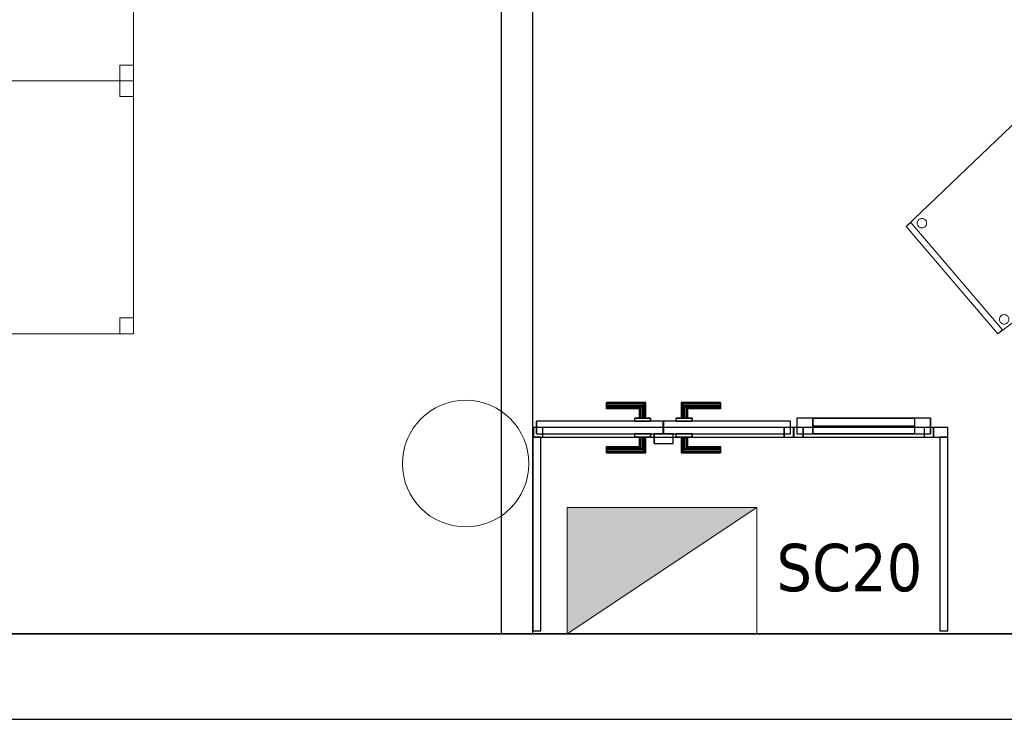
# Model space of a CAD drawing. Header units: metres. Extents: x 397.7 to 427.5, y 12.7 to 28.4.
# Tile 18 of 133: x 404.4 to 407.5, y 12.8 to 15.1. Entities that reach past the tile are written whole.
import ezdxf

# ---------------------------------------------------------------- set-up
doc = ezdxf.new("R2010")
doc.units = ezdxf.units.M
doc.layers.add('01_CARPINTERIA', color=5, linetype='Continuous', lineweight=25, true_color=0x0000ff)
doc.layers.add('01_SUELOS', color=7, linetype='Continuous', lineweight=25, true_color=0x007f00)
for name, color, linetype, lineweight in [('02_MOBILIARIO', 7, 'Continuous', 18), ('A-COLS-____-MCUT', 7, 'Continuous', 18), ('A-COLS-____-OTLN', 7, 'Continuous', 18), ('A-DETL-____-MBND', 7, 'Continuous', 18), ('A-DETL-GENF-OTLN', 7, 'Continuous', 18), ('A-GENM-____-OTLN', 7, 'Continuous', 18), ('A-WALL-____-MCUT', 7, 'Continuous', 25), ('A-WALL-____-OTLN', 7, 'Continuous', 25), ('E-ELEC-EQPM-IDEN', 7, 'Continuous', 30)]:
    doc.layers.add(name, color=color, linetype=linetype, lineweight=lineweight)
doc.styles.add('Tahoma_3', font='tahoma.ttf', dxfattribs={"height": 0.15})

# ---------------------------------------------------------------- blocks, each defined once
blk = doc.blocks.new('Forma directa - LONDR55-XX_ZZ-ARQ-CAA-M3D-Londres55-156152-06_ELEC_P3')
at = {"layer": '01_CARPINTERIA', "color": 161, "true_color": 0xaaaaff}
for p, q in [((0.06, 0.06), (0.01, 0.06)), ((0.01, 0.06), (0.01, 0.01)), ((0.06, 0.06), (0.01, 0.06)), ((0.01, 0.06), (0.01, 0.01)), ((0.06, 0.06), (0.3819, 0.06)), ((0.3819, 0.06), (0.06, 0.06)), ((0.06, 0.06), (0.06, 0.01)), ((0.06, 0.01), (0.06, 0.06)), ((0.06, 0.01), (0.06, 0.06)), ((0.06, 0.06), (0.06, 0.01)), ((0.3819, 0.035), (0.06, 0.035)), ((0.3819, 0.035), (0.06, 0.035)), ((0.4319, 0.06), (0.3819, 0.06)), ((0.3819, 0.06), (0.3819, 0.01)), ((0.4319, 0.06), (0.3819, 0.06)), ((0.3819, 0.06), (0.3819, 0.01)), ((0.3819, 0.06), (0.3819, 0.01)), ((0.3819, 0.06), (0.3819, 0.01)), ((0.4319, 0.01), (0.4319, 0.06)), ((0.4319, 0.06), (0.4319, 0.01)), ((0.03, 0.03), (0, 0.03)), ((0, 0.03), (0, 0)), ((0.03, 0.03), (0, 0.03)), ((0, 0.03), (0, 0)), ((0, 0), (0.03, 0)), ((0, 0), (0.03, 0)), ((0.01, 0.01), (0.06, 0.01)), ((0.01, 0.01), (0.06, 0.01)), ((0.03, 0), (0.03, 0.03)), ((0.03, 0.03), (0.03, 0)), ((0.06, 0.01), (0.3819, 0.01)), ((0.3819, 0.01), (0.06, 0.01)), ((0.3819, 0.01), (0.4319, 0.01)), ((0.3819, 0.01), (0.4319, 0.01)), ((0.4419, 0.03), (0.4119, 0.03)), ((0.4119, 0.03), (0.4119, 0)), ((0.4419, 0.03), (0.4119, 0.03)), ((0.4119, 0.03), (0.4119, 0)), ((0.4119, 0), (0.4419, 0)), ((0.4119, 0), (0.4419, 0)), ((0.4419, 0), (0.4419, 0.03)), ((0.4419, 0.03), (0.4419, 0))]:
    blk.add_line(p, q, dxfattribs=at)
blk = doc.blocks.new('Forma directa - Porta PA-156153-06_ELEC_P3')
blk.add_blockref('Forma directa - LONDR55-XX_ZZ-ARQ-CAA-M3D-Londres55-156152-06_ELEC_P3', (0, 0))
blk = doc.blocks.new('Family - Evans PA-156239-06_ELEC_P3')
at = {"layer": 'A-WALL-____-MCUT', "color": 253, "true_color": 0xaaaaaa}
for p, q in [((0.6125, 0.025), (0, 0.025)), ((0, 0.025), (0, 0)), ((0, 0), (0.6125, 0)), ((0.6125, 0), (0.6125, 0.025))]:
    blk.add_line(p, q, dxfattribs=at)
at = {"layer": 'A-WALL-____-OTLN', "color": 253, "true_color": 0xaaaaaa}
for p, q in [((0.6125, 0.025), (0, 0.025)), ((0, 0.025), (0, 0)), ((0, 0), (0.6125, 0)), ((0.6125, 0), (0.6125, 0.025))]:
    blk.add_line(p, q, dxfattribs=at)
at = {"layer": 'A-WALL-____-OTLN', "color": 253, "lineweight": 18, "true_color": 0xaaaaaa}
blk.add_line((0, 0), (0.6125, 0), dxfattribs=at)
blk = doc.blocks.new('Family - Paviment P3-156431-06_ELEC_P3')
at = {"layer": '01_SUELOS', "color": 9, "true_color": 0xaad4aa}
for p, q in [((0, 0), (25.4182, 0)), ((25.4182, 0), (0, 0))]:
    blk.add_line(p, q, dxfattribs=at)
blk = doc.blocks.new('Family - Taula 140X80_P3-156437-06_ELEC_P3')
at = {"layer": 'A-DETL-____-MBND', "color": 253, "true_color": 0xaaaaaa}
for p, q in [((0, 0.8001), (1.3973, 0.8001)), ((0, 0), (0, 0.8001)), ((1.3973, 0.8001), (0, 0.8001)), ((0, 0.8001), (0, 0)), ((0, 0.8001), (0.0437, 0.8001)), ((0, 0.7501), (0, 0.8001)), ((0.0437, 0.8001), (0, 0.8001)), ((0, 0.8001), (0, 0.7501)), ((0.0437, 0.8001), (0.0437, 0.7501)), ((0.0437, 0.7501), (0.0437, 0.8001)), ((1.3536, 0.8001), (1.3973, 0.8001)), ((1.3536, 0.7501), (1.3536, 0.8001)), ((1.3973, 0.8001), (1.3536, 0.8001)), ((1.3536, 0.8001), (1.3536, 0.7501)), ((1.3973, 0.8001), (1.3973, 0)), ((1.3973, 0), (1.3973, 0.8001)), ((1.3973, 0.8001), (1.3973, 0.7501)), ((1.3973, 0.7501), (1.3973, 0.8001)), ((0.0437, 0.7501), (0, 0.7501)), ((0, 0.7501), (0.0437, 0.7501)), ((1.3973, 0.7501), (1.3536, 0.7501)), ((1.3536, 0.7501), (1.3973, 0.7501)), ((0, 0.05), (0.0437, 0.05)), ((0, 0), (0, 0.05)), ((0.0437, 0.05), (0, 0.05)), ((0, 0.05), (0, 0)), ((0.0437, 0.05), (0.0437, 0)), ((0.0437, 0), (0.0437, 0.05)), ((1.3536, 0.05), (1.3973, 0.05)), ((1.3536, 0), (1.3536, 0.05)), ((1.3973, 0.05), (1.3536, 0.05)), ((1.3536, 0.05), (1.3536, 0)), ((1.3973, 0.05), (1.3973, 0)), ((1.3973, 0), (1.3973, 0.05)), ((0, 0), (1.3973, 0)), ((0.0437, 0), (0, 0)), ((0, 0), (0.0437, 0)), ((1.3973, 0), (1.3536, 0)), ((1.3536, 0), (1.3973, 0)), ((1.3973, 0), (0, 0))]:
    blk.add_line(p, q, dxfattribs=at)
blk = doc.blocks.new('Family - LONDR55-XX_ZZ-ARQ-CAA-M3D-Londres55-156439-06_ELEC_P3')
at = {"layer": '01_CARPINTERIA', "color": 161, "true_color": 0xaaaaff}
for p, q in [((0.2308, 0.1087), (0.2308, 0.11)), ((0.2308, 0.11), (0.2308, 0.1087)), ((0.3558, 0.11), (0.2308, 0.11)), ((0.2308, 0.105), (0.2308, 0.1087)), ((0.2308, 0.1087), (0.2308, 0.105)), ((0.3545, 0.1087), (0.2308, 0.1087)), ((0.3545, 0.1087), (0.2308, 0.1087)), ((0.2308, 0.1), (0.2308, 0.105)), ((0.2308, 0.105), (0.2308, 0.1)), ((0.3508, 0.105), (0.2308, 0.105)), ((0.3508, 0.105), (0.2308, 0.105)), ((0.2308, 0.095), (0.2308, 0.1)), ((0.2308, 0.1), (0.2308, 0.095)), ((0.2308, 0.1), (0.3458, 0.1)), ((0.3458, 0.1), (0.2308, 0.1)), ((0.2308, 0.095), (0.2308, 0.0913)), ((0.2308, 0.0913), (0.2308, 0.095)), ((0.3408, 0.095), (0.2308, 0.095)), ((0.3408, 0.095), (0.2308, 0.095)), ((0.3372, 0.0913), (0.3408, 0.095)), ((0.3408, 0.095), (0.3372, 0.0913)), ((0.3408, 0.095), (0.3458, 0.1)), ((0.3458, 0.1), (0.3408, 0.095)), ((0.3408, 0.06), (0.3408, 0.095)), ((0.3408, 0.06), (0.3408, 0.095)), ((0.3508, 0.105), (0.3458, 0.1)), ((0.3458, 0.1), (0.3508, 0.105)), ((0.3458, 0.1), (0.3458, 0.06)), ((0.3458, 0.06), (0.3458, 0.1)), ((0.3545, 0.1087), (0.3508, 0.105)), ((0.3508, 0.105), (0.3545, 0.1087)), ((0.3508, 0.06), (0.3508, 0.105)), ((0.3508, 0.06), (0.3508, 0.105)), ((0.3558, 0.11), (0.3545, 0.1087)), ((0.3545, 0.1087), (0.3558, 0.11)), ((0.3545, 0.06), (0.3545, 0.1087)), ((0.3545, 0.06), (0.3545, 0.1087)), ((0.3558, 0.06), (0.3558, 0.11)), ((0.4682, 0.1087), (0.4668, 0.11)), ((0.4668, 0.11), (0.4668, 0.06)), ((0.4668, 0.11), (0.4682, 0.1087)), ((0.5918, 0.11), (0.4668, 0.11)), ((0.4718, 0.105), (0.4682, 0.1087)), ((0.4682, 0.1087), (0.4682, 0.06)), ((0.4682, 0.1087), (0.4682, 0.06)), ((0.4682, 0.1087), (0.4718, 0.105)), ((0.5918, 0.1087), (0.4682, 0.1087)), ((0.5918, 0.1087), (0.4682, 0.1087)), ((0.4768, 0.1), (0.4718, 0.105)), ((0.4718, 0.105), (0.4718, 0.06)), ((0.4718, 0.105), (0.4718, 0.06)), ((0.4718, 0.105), (0.4768, 0.1)), ((0.5918, 0.105), (0.4718, 0.105)), ((0.5918, 0.105), (0.4718, 0.105)), ((0.4768, 0.06), (0.4768, 0.1)), ((0.4768, 0.1), (0.4768, 0.06)), ((0.4768, 0.1), (0.4818, 0.095)), ((0.4818, 0.095), (0.4768, 0.1)), ((0.4768, 0.1), (0.5918, 0.1)), ((0.5918, 0.1), (0.4768, 0.1)), ((0.4818, 0.095), (0.4818, 0.06)), ((0.4818, 0.095), (0.4855, 0.0913)), ((0.4855, 0.0913), (0.4818, 0.095)), ((0.4818, 0.095), (0.4818, 0.06)), ((0.5918, 0.095), (0.4818, 0.095)), ((0.5918, 0.095), (0.4818, 0.095)), ((0.5918, 0.1087), (0.5918, 0.11)), ((0.5918, 0.11), (0.5918, 0.1087)), ((0.5918, 0.105), (0.5918, 0.1087)), ((0.5918, 0.1087), (0.5918, 0.105)), ((0.5918, 0.105), (0.5918, 0.1)), ((0.5918, 0.1), (0.5918, 0.105)), ((0.5918, 0.1), (0.5918, 0.095)), ((0.5918, 0.095), (0.5918, 0.1)), ((0.5918, 0.095), (0.5918, 0.0913)), ((0.5918, 0.0913), (0.5918, 0.095)), ((0.2308, 0.0913), (0.2308, 0.09)), ((0.2308, 0.09), (0.2308, 0.0913)), ((0.3372, 0.0913), (0.2308, 0.0913)), ((0.3372, 0.0913), (0.2308, 0.0913)), ((0.3358, 0.09), (0.2308, 0.09)), ((0.3358, 0.09), (0.3372, 0.0913)), ((0.3372, 0.0913), (0.3358, 0.09)), ((0.3358, 0.06), (0.3358, 0.09)), ((0.3372, 0.06), (0.3372, 0.0913)), ((0.3372, 0.06), (0.3372, 0.0913)), ((0.4855, 0.0913), (0.4855, 0.06)), ((0.4855, 0.0913), (0.4868, 0.09)), ((0.4868, 0.09), (0.4855, 0.0913)), ((0.4855, 0.0913), (0.4855, 0.06)), ((0.5918, 0.0913), (0.4855, 0.0913)), ((0.5918, 0.0913), (0.4855, 0.0913)), ((0.4868, 0.09), (0.4868, 0.06)), ((0.5918, 0.09), (0.4868, 0.09)), ((0.5918, 0.0913), (0.5918, 0.09)), ((0.5918, 0.09), (0.5918, 0.0913)), ((0.4108, 0.05), (0.01, 0.05)), ((0.01, 0.05), (0.01, 0.01)), ((0.4108, 0.05), (0.01, 0.05)), ((0.01, 0.01), (0.01, 0.05)), ((0.3708, 0.06), (0.3208, 0.06)), ((0.3208, 0.06), (0.3708, 0.06)), ((0.3208, 0.05), (0.3208, 0.06)), ((0.3208, 0.05), (0.3208, 0.06)), ((0.3708, 0.05), (0.3208, 0.05)), ((0.3208, 0.05), (0.3708, 0.05)), ((0.3372, 0.06), (0.3358, 0.06)), ((0.3358, 0.06), (0.3372, 0.06)), ((0.3408, 0.06), (0.3372, 0.06)), ((0.3372, 0.06), (0.3408, 0.06)), ((0.3458, 0.06), (0.3408, 0.06)), ((0.3408, 0.06), (0.3458, 0.06)), ((0.3508, 0.06), (0.3458, 0.06)), ((0.3458, 0.06), (0.3508, 0.06)), ((0.3508, 0.06), (0.3545, 0.06)), ((0.3545, 0.06), (0.3508, 0.06)), ((0.3545, 0.06), (0.3558, 0.06)), ((0.3558, 0.06), (0.3545, 0.06)), ((0.3708, 0.05), (0.3708, 0.06)), ((0.3708, 0.06), (0.3708, 0.05)), ((0.4108, 0.01), (0.4108, 0.05)), ((0.4108, 0.01), (0.4108, 0.05)), ((0.8127, 0.05), (0.4118, 0.05)), ((0.4118, 0.05), (0.4118, 0.01)), ((0.8127, 0.05), (0.4118, 0.05)), ((0.4118, 0.01), (0.4118, 0.05)), ((0.5018, 0.06), (0.4518, 0.06)), ((0.4518, 0.06), (0.5018, 0.06)), ((0.4518, 0.05), (0.4518, 0.06)), ((0.4518, 0.05), (0.4518, 0.06)), ((0.5018, 0.05), (0.4518, 0.05)), ((0.4518, 0.05), (0.5018, 0.05)), ((0.4682, 0.06), (0.4668, 0.06)), ((0.4668, 0.06), (0.4682, 0.06)), ((0.4718, 0.06), (0.4682, 0.06)), ((0.4682, 0.06), (0.4718, 0.06)), ((0.4768, 0.06), (0.4718, 0.06)), ((0.4718, 0.06), (0.4768, 0.06)), ((0.4818, 0.06), (0.4768, 0.06)), ((0.4768, 0.06), (0.4818, 0.06)), ((0.4818, 0.06), (0.4855, 0.06)), ((0.4855, 0.06), (0.4818, 0.06)), ((0.4855, 0.06), (0.4868, 0.06)), ((0.4868, 0.06), (0.4855, 0.06)), ((0.5018, 0.05), (0.5018, 0.06)), ((0.5018, 0.06), (0.5018, 0.05)), ((0.8127, 0.01), (0.8127, 0.05)), ((0.8127, 0.01), (0.8127, 0.05)), ((0.03, 0.03), (0, 0.03)), ((0, 0.03), (0, 0)), ((0.03, 0.03), (0, 0.03)), ((0, 0), (0, 0.03)), ((0, 0), (0.03, 0)), ((0, 0), (0.03, 0)), ((0.01, 0.01), (0.4108, 0.01)), ((0.01, 0.01), (0.4108, 0.01)), ((0.03, 0), (0.03, 0.03)), ((0.03, 0), (0.03, 0.03)), ((0.3208, 0.01), (0.3708, 0.01)), ((0.3708, 0.01), (0.3208, 0.01)), ((0.3208, 0), (0.3208, 0.01)), ((0.3208, 0), (0.3208, 0.01)), ((0.3208, 0), (0.3708, 0)), ((0.3708, 0), (0.3208, 0)), ((0.3372, 0), (0.3358, 0)), ((0.3358, 0), (0.3372, 0)), ((0.3358, -0.03), (0.3358, 0)), ((0.3408, 0), (0.3372, 0)), ((0.3372, 0), (0.3408, 0)), ((0.3372, -0.0313), (0.3372, 0)), ((0.3372, -0.0313), (0.3372, 0)), ((0.3408, 0), (0.3458, 0)), ((0.3458, 0), (0.3408, 0)), ((0.3408, -0.035), (0.3408, 0)), ((0.3458, 0), (0.3508, 0)), ((0.3508, 0), (0.3458, 0)), ((0.3458, 0), (0.3458, -0.04)), ((0.3458, -0.04), (0.3458, 0)), ((0.3508, 0), (0.3545, 0)), ((0.3545, 0), (0.3508, 0)), ((0.3508, -0.045), (0.3508, 0)), ((0.3545, 0), (0.3558, 0)), ((0.3558, 0), (0.3545, 0)), ((0.3545, -0.0487), (0.3545, 0)), ((0.3708, 0), (0.3708, 0.01)), ((0.3708, 0.01), (0.3708, 0)), ((0.4418, 0.01), (0.3818, 0.01)), ((0.3818, 0.01), (0.3818, -0.02)), ((0.4418, 0.01), (0.3818, 0.01)), ((0.3818, -0.02), (0.3818, 0.01)), ((0.4118, 0.01), (0.8127, 0.01)), ((0.4118, 0.01), (0.8127, 0.01)), ((0.4418, -0.02), (0.4418, 0.01)), ((0.4418, -0.02), (0.4418, 0.01)), ((0.4518, 0.01), (0.5018, 0.01)), ((0.5018, 0.01), (0.4518, 0.01)), ((0.4518, 0), (0.4518, 0.01)), ((0.4518, 0), (0.4518, 0.01)), ((0.4518, 0), (0.5018, 0)), ((0.5018, 0), (0.4518, 0)), ((0.4682, 0), (0.4668, 0)), ((0.4668, 0), (0.4682, 0)), ((0.4668, 0), (0.4668, -0.05)), ((0.4718, 0), (0.4682, 0)), ((0.4682, 0), (0.4718, 0)), ((0.4682, 0), (0.4682, -0.0487)), ((0.4718, 0), (0.4768, 0)), ((0.4768, 0), (0.4718, 0)), ((0.4718, 0), (0.4718, -0.045)), ((0.4768, 0), (0.4818, 0)), ((0.4818, 0), (0.4768, 0)), ((0.4768, -0.04), (0.4768, 0)), ((0.4768, 0), (0.4768, -0.04)), ((0.4818, 0), (0.4855, 0)), ((0.4855, 0), (0.4818, 0)), ((0.4855, 0), (0.4868, 0)), ((0.4868, 0), (0.4855, 0)), ((0.4855, 0), (0.4855, -0.0313)), ((0.5018, 0), (0.5018, 0.01)), ((0.5018, 0.01), (0.5018, 0)), ((0.8227, 0.03), (0.7927, 0.03)), ((0.7927, 0.03), (0.7927, 0)), ((0.8227, 0.03), (0.7927, 0.03)), ((0.7927, 0), (0.7927, 0.03)), ((0.7927, 0), (0.8227, 0)), ((0.7927, 0), (0.8227, 0)), ((0.8227, 0), (0.8227, 0.03)), ((0.8227, 0), (0.8227, 0.03)), ((0.2308, -0.0313), (0.2308, -0.03)), ((0.2308, -0.03), (0.2308, -0.0313)), ((0.2308, -0.03), (0.3358, -0.03)), ((0.3372, -0.0313), (0.3358, -0.03)), ((0.3358, -0.03), (0.3372, -0.0313)), ((0.3408, -0.035), (0.3408, 0)), ((0.3508, -0.045), (0.3508, 0)), ((0.3545, -0.0487), (0.3545, 0)), ((0.3558, -0.05), (0.3558, 0)), ((0.3818, -0.02), (0.4418, -0.02)), ((0.3818, -0.02), (0.4418, -0.02)), ((0.4682, 0), (0.4682, -0.0487)), ((0.4718, 0), (0.4718, -0.045)), ((0.4818, 0), (0.4818, -0.035)), ((0.4818, 0), (0.4818, -0.035)), ((0.4855, 0), (0.4855, -0.0313)), ((0.4868, -0.03), (0.4855, -0.0313)), ((0.4855, -0.0313), (0.4868, -0.03)), ((0.4868, 0), (0.4868, -0.03)), ((0.4868, -0.03), (0.5918, -0.03)), ((0.5918, -0.0313), (0.5918, -0.03)), ((0.5918, -0.03), (0.5918, -0.0313)), ((0.2308, -0.035), (0.2308, -0.0313)), ((0.2308, -0.0313), (0.2308, -0.035)), ((0.2308, -0.0313), (0.3372, -0.0313)), ((0.2308, -0.0313), (0.3372, -0.0313)), ((0.2308, -0.04), (0.2308, -0.035)), ((0.2308, -0.035), (0.2308, -0.04)), ((0.2308, -0.035), (0.3408, -0.035)), ((0.2308, -0.035), (0.3408, -0.035)), ((0.2308, -0.045), (0.2308, -0.04)), ((0.2308, -0.04), (0.2308, -0.045)), ((0.3458, -0.04), (0.2308, -0.04)), ((0.2308, -0.04), (0.3458, -0.04)), ((0.2308, -0.045), (0.2308, -0.0487)), ((0.2308, -0.0487), (0.2308, -0.045)), ((0.2308, -0.045), (0.3508, -0.045)), ((0.2308, -0.045), (0.3508, -0.045)), ((0.2308, -0.0487), (0.2308, -0.05)), ((0.2308, -0.05), (0.2308, -0.0487)), ((0.2308, -0.0487), (0.3545, -0.0487)), ((0.2308, -0.0487), (0.3545, -0.0487)), ((0.2308, -0.05), (0.3558, -0.05)), ((0.3408, -0.035), (0.3372, -0.0313)), ((0.3372, -0.0313), (0.3408, -0.035)), ((0.3458, -0.04), (0.3408, -0.035)), ((0.3408, -0.035), (0.3458, -0.04)), ((0.3458, -0.04), (0.3508, -0.045)), ((0.3508, -0.045), (0.3458, -0.04)), ((0.3508, -0.045), (0.3545, -0.0487)), ((0.3545, -0.0487), (0.3508, -0.045)), ((0.3545, -0.0487), (0.3558, -0.05)), ((0.3558, -0.05), (0.3545, -0.0487)), ((0.4668, -0.05), (0.4682, -0.0487)), ((0.4682, -0.0487), (0.4668, -0.05)), ((0.4668, -0.05), (0.5918, -0.05)), ((0.4682, -0.0487), (0.4718, -0.045)), ((0.4718, -0.045), (0.4682, -0.0487)), ((0.4682, -0.0487), (0.5918, -0.0487)), ((0.4682, -0.0487), (0.5918, -0.0487)), ((0.4718, -0.045), (0.4768, -0.04)), ((0.4768, -0.04), (0.4718, -0.045)), ((0.4718, -0.045), (0.5918, -0.045)), ((0.4718, -0.045), (0.5918, -0.045)), ((0.4818, -0.035), (0.4768, -0.04)), ((0.4768, -0.04), (0.4818, -0.035)), ((0.5918, -0.04), (0.4768, -0.04)), ((0.4768, -0.04), (0.5918, -0.04)), ((0.4855, -0.0313), (0.4818, -0.035)), ((0.4818, -0.035), (0.4855, -0.0313)), ((0.4818, -0.035), (0.5918, -0.035)), ((0.4818, -0.035), (0.5918, -0.035)), ((0.4855, -0.0313), (0.5918, -0.0313)), ((0.4855, -0.0313), (0.5918, -0.0313)), ((0.5918, -0.035), (0.5918, -0.0313)), ((0.5918, -0.0313), (0.5918, -0.035)), ((0.5918, -0.035), (0.5918, -0.04)), ((0.5918, -0.04), (0.5918, -0.035)), ((0.5918, -0.04), (0.5918, -0.045)), ((0.5918, -0.045), (0.5918, -0.04)), ((0.5918, -0.045), (0.5918, -0.0487)), ((0.5918, -0.0487), (0.5918, -0.045)), ((0.5918, -0.0487), (0.5918, -0.05)), ((0.5918, -0.05), (0.5918, -0.0487))]:
    blk.add_line(p, q, dxfattribs=at)
blk = doc.blocks.new('Family - Porta PA-156440-06_ELEC_P3')
blk.add_blockref('Family - LONDR55-XX_ZZ-ARQ-CAA-M3D-Londres55-156439-06_ELEC_P3', (0, 0))
blk = doc.blocks.new('Family - Evans PA-156486-06_ELEC_P3')
at = {"layer": 'A-WALL-____-MCUT', "color": 253, "true_color": 0xaaaaaa}
for p, q in [((0.0453, 0.03), (0, 0.03)), ((0, 0.03), (0, 0)), ((0, 0), (0.0453, 0)), ((0.0453, 0), (0.0453, 0.03)), ((0.4872, 0.03), (0.4872, 0)), ((0.4878, 0.03), (0.4872, 0.03)), ((0.4872, 0), (0.4878, 0)), ((0.4878, 0), (0.4878, 0.03)), ((1.3105, 0.03), (1.3105, 0)), ((1.3123, 0.03), (1.3105, 0.03)), ((1.3105, 0), (1.3123, 0)), ((1.3123, 0), (1.3123, 0.03))]:
    blk.add_line(p, q, dxfattribs=at)
at = {"layer": 'A-WALL-____-OTLN', "color": 253, "true_color": 0xaaaaaa}
for p, q in [((1.3123, 0.03), (0, 0.03)), ((0, 0.03), (0, 0)), ((0, 0), (1.3123, 0)), ((0.0453, 0), (0.0453, 0.03)), ((0.4872, 0.03), (0.0453, 0.03)), ((0.0453, 0), (0.4872, 0)), ((0.4872, 0), (0.4872, 0.03)), ((0.4878, 0), (0.4878, 0.03)), ((1.3105, 0.03), (0.4878, 0.03)), ((0.4878, 0), (1.3105, 0)), ((1.3105, 0), (1.3105, 0.03)), ((1.3123, 0), (1.3123, 0.03))]:
    blk.add_line(p, q, dxfattribs=at)
at = {"layer": 'A-WALL-____-OTLN', "color": 253, "lineweight": 18, "true_color": 0xaaaaaa}
blk.add_line((0, 0), (1.3123, 0), dxfattribs=at)
blk = doc.blocks.new('Family - Vano de puerta PA-156488-06_ELEC_P3')
at = {"layer": 'A-GENM-____-OTLN', "color": 253, "true_color": 0xaaaaaa}
for p, q in [((406.8738, 13.7631), (406.0511, 13.7631)), ((406.0511, 13.7631), (406.0511, 13.7331)), ((406.0511, 13.7631), (406.8738, 13.7631)), ((406.0511, 13.7331), (406.0511, 13.7631)), ((406.8738, 13.7331), (406.8738, 13.7631)), ((406.8738, 13.7331), (406.8738, 13.7631)), ((406.0511, 13.7331), (406.8738, 13.7331)), ((406.8738, 13.7331), (406.0511, 13.7331))]:
    blk.add_line(p, q, dxfattribs=at)
blk = doc.blocks.new('Family - Vano de puerta PA-156490-06_ELEC_P3')
at = {"layer": 'A-GENM-____-OTLN', "color": 253, "true_color": 0xaaaaaa}
for p, q in [((407.3163, 13.7631), (406.8744, 13.7631)), ((406.8744, 13.7631), (406.8744, 13.7331)), ((406.8744, 13.7631), (407.3163, 13.7631)), ((406.8744, 13.7331), (406.8744, 13.7631)), ((407.3163, 13.7331), (407.3163, 13.7631)), ((407.3163, 13.7331), (407.3163, 13.7631)), ((406.8744, 13.7331), (407.3163, 13.7331)), ((407.3163, 13.7331), (406.8744, 13.7331))]:
    blk.add_line(p, q, dxfattribs=at)
blk = doc.blocks.new('Family - Evans P3-156536-06_ELEC_P3')
at = {"layer": 'A-WALL-____-MCUT', "color": 253, "true_color": 0xaaaaaa}
for p, q in [((3.5556, 0.1), (0, 0.1)), ((0, 0.1), (0, 0)), ((3.5556, 0), (3.5556, 0.1)), ((0, 0), (3.5556, 0))]:
    blk.add_line(p, q, dxfattribs=at)
at = {"layer": 'A-WALL-____-OTLN', "color": 253, "true_color": 0xaaaaaa}
for p, q in [((3.5556, 0.1), (0, 0.1)), ((0, 0.1), (0, 0)), ((3.5556, 0), (3.5556, 0.1)), ((0, 0), (3.5556, 0))]:
    blk.add_line(p, q, dxfattribs=at)
at = {"layer": 'A-WALL-____-OTLN', "color": 253, "lineweight": 18, "true_color": 0xaaaaaa}
blk.add_line((-0.5, 0), (3.5556, 0), dxfattribs=at)
blk = doc.blocks.new('Family - Mur P3-156572-06_ELEC_P3')
at = {"layer": 'A-WALL-____-MCUT', "color": 253, "true_color": 0xaaaaaa}
for p, q in [((25.4717, 0.27), (0.0535, 0.27)), ((0, 0), (25.4157, 0))]:
    blk.add_line(p, q, dxfattribs=at)
at = {"layer": 'A-WALL-____-OTLN', "color": 253, "true_color": 0xaaaaaa}
for p, q in [((25.4717, 0.27), (0.0535, 0.27)), ((0, 0), (25.4157, 0))]:
    blk.add_line(p, q, dxfattribs=at)
at = {"layer": 'A-WALL-____-OTLN', "color": 253, "lineweight": 18, "true_color": 0xaaaaaa}
blk.add_line((0, 0), (25.4157, 0), dxfattribs=at)
blk = doc.blocks.new('Family - Pilar P3-156651-06_ELEC_P3')
at = {"layer": 'A-COLS-____-MCUT', "color": 253, "true_color": 0xaaaaaa}
for start, end in [(360, 180), (180, 360)]:
    blk.add_arc((0.2, 0.2), 0.2, start, end, dxfattribs=at)
at = {"layer": 'A-COLS-____-OTLN', "color": 253, "true_color": 0xaaaaaa}
for start, end in [(360, 180), (180, 360)]:
    blk.add_arc((0.2, 0.2), 0.2, start, end, dxfattribs=at)
blk = doc.blocks.new('Family - Taula 140X80_P3-156722-06_ELEC_P3')
at = {"layer": 'A-DETL-____-MBND', "color": 253, "true_color": 0xaaaaaa}
for p, q in [((0, 0), (0, 0.8001)), ((0, 0.8001), (1.3973, 0.8001)), ((1.3973, 0.8001), (0, 0.8001)), ((0, 0.8001), (0, 0)), ((0, 0.7501), (0, 0.8001)), ((0, 0.8001), (0.0437, 0.8001)), ((0.0437, 0.8001), (0, 0.8001)), ((0, 0.8001), (0, 0.7501)), ((0.0437, 0.8001), (0.0437, 0.7501)), ((0.0437, 0.7501), (0.0437, 0.8001)), ((1.3536, 0.7501), (1.3536, 0.8001)), ((1.3536, 0.8001), (1.3973, 0.8001)), ((1.3973, 0.8001), (1.3536, 0.8001)), ((1.3536, 0.8001), (1.3536, 0.7501)), ((1.3973, 0.8001), (1.3973, 0.7501)), ((1.3973, 0.7501), (1.3973, 0.8001)), ((1.3973, 0.8001), (1.3973, 0)), ((1.3973, 0), (1.3973, 0.8001)), ((0.0437, 0.7501), (0, 0.7501)), ((0, 0.7501), (0.0437, 0.7501)), ((1.3973, 0.7501), (1.3536, 0.7501)), ((1.3536, 0.7501), (1.3973, 0.7501)), ((0, 0), (0, 0.05)), ((0, 0.05), (0.0437, 0.05)), ((0.0437, 0.05), (0, 0.05)), ((0, 0.05), (0, 0)), ((0.0437, 0.05), (0.0437, 0)), ((0.0437, 0), (0.0437, 0.05)), ((1.3536, 0), (1.3536, 0.05)), ((1.3536, 0.05), (1.3973, 0.05)), ((1.3973, 0.05), (1.3536, 0.05)), ((1.3536, 0.05), (1.3536, 0)), ((1.3973, 0.05), (1.3973, 0)), ((1.3973, 0), (1.3973, 0.05)), ((0.0437, 0), (0, 0)), ((0, 0), (0.0437, 0)), ((1.3973, 0), (0, 0)), ((0, 0), (1.3973, 0)), ((1.3973, 0), (1.3536, 0)), ((1.3536, 0), (1.3973, 0))]:
    blk.add_line(p, q, dxfattribs=at)
blk = doc.blocks.new('Family - Cadira confident_P3-156726-06_ELEC_P3')
at = {"layer": 'A-DETL-____-MBND', "color": 253, "true_color": 0xaaaaaa}
for p, q in [((0, 0.3395), (0.3854, 0.7083)), ((0.3854, 0.7083), (0, 0.3395)), ((0.3693, 0.6845), (0.3711, 0.6864)), ((0.3711, 0.6864), (0.3693, 0.6845)), ((0.3711, 0.6864), (0.3732, 0.6879)), ((0.3732, 0.6879), (0.3711, 0.6864)), ((0.3732, 0.6879), (0.3756, 0.689)), ((0.3756, 0.689), (0.3732, 0.6879)), ((0.3756, 0.689), (0.3781, 0.6897)), ((0.3781, 0.6897), (0.3756, 0.689)), ((0.3781, 0.6897), (0.3807, 0.69)), ((0.3807, 0.69), (0.3781, 0.6897)), ((0.3807, 0.69), (0.3833, 0.6898)), ((0.3833, 0.6898), (0.3807, 0.69)), ((0.3833, 0.6898), (0.3858, 0.6891)), ((0.3858, 0.6891), (0.3833, 0.6898)), ((0.3854, 0.7083), (0.7145, 0.3232)), ((0.7145, 0.3232), (0.3854, 0.7083)), ((0.3858, 0.6891), (0.3882, 0.688)), ((0.3882, 0.688), (0.3858, 0.6891)), ((0.3882, 0.688), (0.3903, 0.6866)), ((0.3903, 0.6866), (0.3882, 0.688)), ((0.3903, 0.6866), (0.3922, 0.6847)), ((0.3922, 0.6847), (0.3903, 0.6866)), ((0.3659, 0.6749), (0.3661, 0.6775)), ((0.3661, 0.6775), (0.3659, 0.6749)), ((0.3661, 0.6723), (0.3659, 0.6749)), ((0.3659, 0.6749), (0.3661, 0.6723)), ((0.3661, 0.6775), (0.3667, 0.68)), ((0.3667, 0.68), (0.3661, 0.6775)), ((0.3668, 0.6698), (0.3661, 0.6723)), ((0.3661, 0.6723), (0.3668, 0.6698)), ((0.3667, 0.68), (0.3678, 0.6824)), ((0.3678, 0.6824), (0.3667, 0.68)), ((0.368, 0.6674), (0.3668, 0.6698)), ((0.3668, 0.6698), (0.368, 0.6674)), ((0.3678, 0.6824), (0.3693, 0.6845)), ((0.3693, 0.6845), (0.3678, 0.6824)), ((0.3695, 0.6653), (0.368, 0.6674)), ((0.368, 0.6674), (0.3695, 0.6653)), ((0.3713, 0.6635), (0.3695, 0.6653)), ((0.3695, 0.6653), (0.3713, 0.6635)), ((0.3735, 0.662), (0.3713, 0.6635)), ((0.3713, 0.6635), (0.3735, 0.662)), ((0.3759, 0.6609), (0.3735, 0.662)), ((0.3735, 0.662), (0.3759, 0.6609)), ((0.3784, 0.6603), (0.3759, 0.6609)), ((0.3759, 0.6609), (0.3784, 0.6603)), ((0.381, 0.6601), (0.3784, 0.6603)), ((0.3784, 0.6603), (0.381, 0.6601)), ((0.3836, 0.6603), (0.381, 0.6601)), ((0.381, 0.6601), (0.3836, 0.6603)), ((0.3861, 0.661), (0.3836, 0.6603)), ((0.3836, 0.6603), (0.3861, 0.661)), ((0.3884, 0.6622), (0.3861, 0.661)), ((0.3861, 0.661), (0.3884, 0.6622)), ((0.3905, 0.6637), (0.3884, 0.6622)), ((0.3884, 0.6622), (0.3905, 0.6637)), ((0.3924, 0.6655), (0.3905, 0.6637)), ((0.3905, 0.6637), (0.3924, 0.6655)), ((0.3922, 0.6847), (0.3937, 0.6826)), ((0.3937, 0.6826), (0.3922, 0.6847)), ((0.3938, 0.6677), (0.3924, 0.6655)), ((0.3924, 0.6655), (0.3938, 0.6677)), ((0.3937, 0.6826), (0.3948, 0.6803)), ((0.3948, 0.6803), (0.3937, 0.6826)), ((0.3949, 0.67), (0.3938, 0.6677)), ((0.3938, 0.6677), (0.3949, 0.67)), ((0.3948, 0.6803), (0.3955, 0.6778)), ((0.3955, 0.6778), (0.3948, 0.6803)), ((0.3956, 0.6726), (0.3949, 0.67)), ((0.3949, 0.67), (0.3956, 0.6726)), ((0.3955, 0.6778), (0.3958, 0.6752)), ((0.3958, 0.6752), (0.3955, 0.6778)), ((0.3958, 0.6752), (0.3956, 0.6726)), ((0.3956, 0.6726), (0.3958, 0.6752)), ((0, 0.3395), (0.0152, 0.3525)), ((0.0152, 0.3525), (0, 0.3395)), ((0.0152, 0.3525), (0.3053, 0.013)), ((0.3053, 0.013), (0.0152, 0.3525)), ((0.0354, 0.3499), (0.0356, 0.3525)), ((0.0356, 0.3525), (0.0354, 0.3499)), ((0.0356, 0.3473), (0.0354, 0.3499)), ((0.0354, 0.3499), (0.0356, 0.3473)), ((0.0356, 0.3525), (0.0362, 0.355)), ((0.0362, 0.355), (0.0356, 0.3525)), ((0.0363, 0.3448), (0.0356, 0.3473)), ((0.0356, 0.3473), (0.0363, 0.3448)), ((0.0362, 0.355), (0.0373, 0.3574)), ((0.0373, 0.3574), (0.0362, 0.355)), ((0.0374, 0.3424), (0.0363, 0.3448)), ((0.0363, 0.3448), (0.0374, 0.3424)), ((0.0373, 0.3574), (0.0388, 0.3595)), ((0.0388, 0.3595), (0.0373, 0.3574)), ((0.0388, 0.3595), (0.0406, 0.3614)), ((0.0406, 0.3614), (0.0388, 0.3595)), ((0.0406, 0.3614), (0.0427, 0.3629)), ((0.0427, 0.3629), (0.0406, 0.3614)), ((0.0427, 0.3629), (0.0451, 0.364)), ((0.0451, 0.364), (0.0427, 0.3629)), ((0.0451, 0.364), (0.0476, 0.3647)), ((0.0476, 0.3647), (0.0451, 0.364)), ((0.0476, 0.3647), (0.0502, 0.365)), ((0.0502, 0.365), (0.0476, 0.3647)), ((0.0502, 0.365), (0.0528, 0.3648)), ((0.0528, 0.3648), (0.0502, 0.365)), ((0.0528, 0.3648), (0.0553, 0.3641)), ((0.0553, 0.3641), (0.0528, 0.3648)), ((0.0553, 0.3641), (0.0576, 0.363)), ((0.0576, 0.363), (0.0553, 0.3641)), ((0.0576, 0.363), (0.0598, 0.3616)), ((0.0598, 0.3616), (0.0576, 0.363)), ((0.0598, 0.3616), (0.0617, 0.3597)), ((0.0617, 0.3597), (0.0598, 0.3616)), ((0.0617, 0.3597), (0.0632, 0.3576)), ((0.0632, 0.3576), (0.0617, 0.3597)), ((0.0633, 0.3427), (0.0618, 0.3405)), ((0.0618, 0.3405), (0.0633, 0.3427)), ((0.0632, 0.3576), (0.0643, 0.3553)), ((0.0643, 0.3553), (0.0632, 0.3576)), ((0.0644, 0.3451), (0.0633, 0.3427)), ((0.0633, 0.3427), (0.0644, 0.3451)), ((0.0643, 0.3553), (0.065, 0.3528)), ((0.065, 0.3528), (0.0643, 0.3553)), ((0.065, 0.3476), (0.0644, 0.3451)), ((0.0644, 0.3451), (0.065, 0.3476)), ((0.065, 0.3528), (0.0652, 0.3502)), ((0.0652, 0.3502), (0.065, 0.3528)), ((0.0652, 0.3502), (0.065, 0.3476)), ((0.065, 0.3476), (0.0652, 0.3502)), ((0.2901, 0), (0, 0.3395)), ((0, 0.3395), (0.2901, 0)), ((0.2901, 0), (0, 0.3395)), ((0, 0.3395), (0.2901, 0)), ((0.039, 0.3403), (0.0374, 0.3424)), ((0.0374, 0.3424), (0.039, 0.3403)), ((0.0408, 0.3385), (0.039, 0.3403)), ((0.039, 0.3403), (0.0408, 0.3385)), ((0.043, 0.337), (0.0408, 0.3385)), ((0.0408, 0.3385), (0.043, 0.337)), ((0.0453, 0.3359), (0.043, 0.337)), ((0.043, 0.337), (0.0453, 0.3359)), ((0.0479, 0.3353), (0.0453, 0.3359)), ((0.0453, 0.3359), (0.0479, 0.3353)), ((0.0504, 0.3351), (0.0479, 0.3353)), ((0.0479, 0.3353), (0.0504, 0.3351)), ((0.053, 0.3353), (0.0504, 0.3351)), ((0.0504, 0.3351), (0.053, 0.3353)), ((0.0555, 0.336), (0.053, 0.3353)), ((0.053, 0.3353), (0.0555, 0.336)), ((0.0579, 0.3372), (0.0555, 0.336)), ((0.0555, 0.336), (0.0579, 0.3372)), ((0.06, 0.3387), (0.0579, 0.3372)), ((0.0579, 0.3372), (0.06, 0.3387)), ((0.0618, 0.3405), (0.06, 0.3387)), ((0.06, 0.3387), (0.0618, 0.3405)), ((0.7145, 0.3232), (0.2901, 0)), ((0.2901, 0), (0.7145, 0.3232)), ((0.6647, 0.3252), (0.6649, 0.3278)), ((0.6649, 0.3278), (0.6647, 0.3252)), ((0.665, 0.3226), (0.6647, 0.3252)), ((0.6647, 0.3252), (0.665, 0.3226)), ((0.6649, 0.3278), (0.6656, 0.3303)), ((0.6656, 0.3303), (0.6649, 0.3278)), ((0.6657, 0.3201), (0.665, 0.3226)), ((0.665, 0.3226), (0.6657, 0.3201)), ((0.6656, 0.3303), (0.6666, 0.3326)), ((0.6666, 0.3326), (0.6656, 0.3303)), ((0.6668, 0.3177), (0.6657, 0.3201)), ((0.6657, 0.3201), (0.6668, 0.3177)), ((0.6666, 0.3326), (0.6681, 0.3348)), ((0.6681, 0.3348), (0.6666, 0.3326)), ((0.6683, 0.3156), (0.6668, 0.3177)), ((0.6668, 0.3177), (0.6683, 0.3156)), ((0.6681, 0.3348), (0.6699, 0.3366)), ((0.6699, 0.3366), (0.6681, 0.3348)), ((0.6702, 0.3138), (0.6683, 0.3156)), ((0.6683, 0.3156), (0.6702, 0.3138)), ((0.6699, 0.3366), (0.6721, 0.3382)), ((0.6721, 0.3382), (0.6699, 0.3366)), ((0.6723, 0.3123), (0.6702, 0.3138)), ((0.6702, 0.3138), (0.6723, 0.3123)), ((0.6721, 0.3382), (0.6744, 0.3393)), ((0.6744, 0.3393), (0.6721, 0.3382)), ((0.6747, 0.3112), (0.6723, 0.3123)), ((0.6723, 0.3123), (0.6747, 0.3112)), ((0.6744, 0.3393), (0.6769, 0.34)), ((0.6769, 0.34), (0.6744, 0.3393)), ((0.6769, 0.34), (0.6795, 0.3402)), ((0.6795, 0.3402), (0.6769, 0.34)), ((0.6795, 0.3402), (0.6821, 0.34)), ((0.6821, 0.34), (0.6795, 0.3402)), ((0.6821, 0.34), (0.6846, 0.3394)), ((0.6846, 0.3394), (0.6821, 0.34)), ((0.6849, 0.3113), (0.6824, 0.3106)), ((0.6824, 0.3106), (0.6849, 0.3113)), ((0.6846, 0.3394), (0.687, 0.3383)), ((0.687, 0.3383), (0.6846, 0.3394)), ((0.6872, 0.3124), (0.6849, 0.3113)), ((0.6849, 0.3113), (0.6872, 0.3124)), ((0.687, 0.3383), (0.6891, 0.3368)), ((0.6891, 0.3368), (0.687, 0.3383)), ((0.6894, 0.3139), (0.6872, 0.3124)), ((0.6872, 0.3124), (0.6894, 0.3139)), ((0.6891, 0.3368), (0.691, 0.335)), ((0.691, 0.335), (0.6891, 0.3368)), ((0.6912, 0.3158), (0.6894, 0.3139)), ((0.6894, 0.3139), (0.6912, 0.3158)), ((0.691, 0.335), (0.6925, 0.3329)), ((0.6925, 0.3329), (0.691, 0.335)), ((0.6927, 0.318), (0.6912, 0.3158)), ((0.6912, 0.3158), (0.6927, 0.318)), ((0.6925, 0.3329), (0.6936, 0.3305)), ((0.6936, 0.3305), (0.6925, 0.3329)), ((0.6937, 0.3203), (0.6927, 0.318)), ((0.6927, 0.318), (0.6937, 0.3203)), ((0.6936, 0.3305), (0.6943, 0.328)), ((0.6943, 0.328), (0.6936, 0.3305)), ((0.6944, 0.3228), (0.6937, 0.3203)), ((0.6937, 0.3203), (0.6944, 0.3228)), ((0.6943, 0.328), (0.6946, 0.3254)), ((0.6946, 0.3254), (0.6943, 0.328)), ((0.6946, 0.3254), (0.6944, 0.3228)), ((0.6944, 0.3228), (0.6946, 0.3254)), ((0.6772, 0.3106), (0.6747, 0.3112)), ((0.6747, 0.3112), (0.6772, 0.3106)), ((0.6798, 0.3104), (0.6772, 0.3106)), ((0.6772, 0.3106), (0.6798, 0.3104)), ((0.6824, 0.3106), (0.6798, 0.3104)), ((0.6798, 0.3104), (0.6824, 0.3106)), ((0.2952, 0.0458), (0.2954, 0.0484)), ((0.2954, 0.0484), (0.2952, 0.0458)), ((0.2955, 0.0432), (0.2952, 0.0458)), ((0.2952, 0.0458), (0.2955, 0.0432)), ((0.2954, 0.0484), (0.2961, 0.0509)), ((0.2961, 0.0509), (0.2954, 0.0484)), ((0.2962, 0.0407), (0.2955, 0.0432)), ((0.2955, 0.0432), (0.2962, 0.0407)), ((0.2961, 0.0509), (0.2971, 0.0533)), ((0.2971, 0.0533), (0.2961, 0.0509)), ((0.2973, 0.0383), (0.2962, 0.0407)), ((0.2962, 0.0407), (0.2973, 0.0383)), ((0.2971, 0.0533), (0.2986, 0.0554)), ((0.2986, 0.0554), (0.2971, 0.0533)), ((0.2988, 0.0362), (0.2973, 0.0383)), ((0.2973, 0.0383), (0.2988, 0.0362)), ((0.2986, 0.0554), (0.3004, 0.0573)), ((0.3004, 0.0573), (0.2986, 0.0554)), ((0.3007, 0.0344), (0.2988, 0.0362)), ((0.2988, 0.0362), (0.3007, 0.0344)), ((0.3004, 0.0573), (0.3026, 0.0588)), ((0.3026, 0.0588), (0.3004, 0.0573)), ((0.3028, 0.0329), (0.3007, 0.0344)), ((0.3007, 0.0344), (0.3028, 0.0329)), ((0.3026, 0.0588), (0.3049, 0.0599)), ((0.3049, 0.0599), (0.3026, 0.0588)), ((0.3052, 0.0318), (0.3028, 0.0329)), ((0.3028, 0.0329), (0.3052, 0.0318)), ((0.3049, 0.0599), (0.3074, 0.0606)), ((0.3074, 0.0606), (0.3049, 0.0599)), ((0.3077, 0.0312), (0.3052, 0.0318)), ((0.3052, 0.0318), (0.3077, 0.0312)), ((0.3074, 0.0606), (0.31, 0.0609)), ((0.31, 0.0609), (0.3074, 0.0606)), ((0.3103, 0.031), (0.3077, 0.0312)), ((0.3077, 0.0312), (0.3103, 0.031)), ((0.31, 0.0609), (0.3126, 0.0607)), ((0.3126, 0.0607), (0.31, 0.0609)), ((0.3129, 0.0312), (0.3103, 0.031)), ((0.3103, 0.031), (0.3129, 0.0312)), ((0.3126, 0.0607), (0.3151, 0.06)), ((0.3151, 0.06), (0.3126, 0.0607)), ((0.3154, 0.0319), (0.3129, 0.0312)), ((0.3129, 0.0312), (0.3154, 0.0319)), ((0.3151, 0.06), (0.3175, 0.0589)), ((0.3175, 0.0589), (0.3151, 0.06)), ((0.3177, 0.0331), (0.3154, 0.0319)), ((0.3154, 0.0319), (0.3177, 0.0331)), ((0.3175, 0.0589), (0.3196, 0.0575)), ((0.3196, 0.0575), (0.3175, 0.0589)), ((0.3199, 0.0346), (0.3177, 0.0331)), ((0.3177, 0.0331), (0.3199, 0.0346)), ((0.3196, 0.0575), (0.3215, 0.0556)), ((0.3215, 0.0556), (0.3196, 0.0575)), ((0.3217, 0.0364), (0.3199, 0.0346)), ((0.3199, 0.0346), (0.3217, 0.0364)), ((0.3215, 0.0556), (0.323, 0.0535)), ((0.323, 0.0535), (0.3215, 0.0556)), ((0.3232, 0.0386), (0.3217, 0.0364)), ((0.3217, 0.0364), (0.3232, 0.0386)), ((0.323, 0.0535), (0.3241, 0.0512)), ((0.3241, 0.0512), (0.323, 0.0535)), ((0.3242, 0.0409), (0.3232, 0.0386)), ((0.3232, 0.0386), (0.3242, 0.0409)), ((0.3241, 0.0512), (0.3248, 0.0487)), ((0.3248, 0.0487), (0.3241, 0.0512)), ((0.3249, 0.0435), (0.3242, 0.0409)), ((0.3242, 0.0409), (0.3249, 0.0435)), ((0.3248, 0.0487), (0.3251, 0.0461)), ((0.3251, 0.0461), (0.3248, 0.0487)), ((0.3251, 0.0461), (0.3249, 0.0435)), ((0.3249, 0.0435), (0.3251, 0.0461)), ((0.3053, 0.013), (0.2901, 0)), ((0.2901, 0), (0.3053, 0.013))]:
    blk.add_line(p, q, dxfattribs=at)
blk = doc.blocks.new('Family - Evans PA-156734-06_ELEC_P3')
at = {"layer": 'A-WALL-____-MCUT', "color": 253, "true_color": 0xaaaaaa}
for p, q in [((0.6125, 0.025), (0, 0.025)), ((0, 0.025), (0, 0)), ((0, 0), (0.6125, 0)), ((0.6125, 0), (0.6125, 0.025))]:
    blk.add_line(p, q, dxfattribs=at)
at = {"layer": 'A-WALL-____-OTLN', "color": 253, "true_color": 0xaaaaaa}
for p, q in [((0.6125, 0.025), (0, 0.025)), ((0, 0.025), (0, 0)), ((0, 0), (0.6125, 0)), ((0.6125, 0), (0.6125, 0.025))]:
    blk.add_line(p, q, dxfattribs=at)
at = {"layer": 'A-WALL-____-OTLN', "color": 253, "lineweight": 18, "true_color": 0xaaaaaa}
blk.add_line((0, 0), (0.6125, 0), dxfattribs=at)
blk = doc.blocks.new('LONDR55-XX_ZZ-ARQ-CAA-M3D-Londres55_ifc-1-06_ELEC_P3')
at = {"layer": '01_CARPINTERIA', "color": 253, "lineweight": 18, "true_color": 0xaaaaaa}
for name, p in [('Family - Porta PA-156440-06_ELEC_P3', (406.0511, 13.7331)), ('Forma directa - Porta PA-156153-06_ELEC_P3', (406.8744, 13.7331))]:
    blk.add_blockref(name, p, dxfattribs=at)
at = {"layer": '01_SUELOS', "color": 253, "lineweight": 18, "true_color": 0xaaaaaa}
blk.add_blockref('Family - Paviment P3-156431-06_ELEC_P3', (398.2952, 13.1106), dxfattribs=at)
at = {"layer": '02_MOBILIARIO', "color": 253, "lineweight": 18, "true_color": 0xaaaaaa}
for name, p in [('Family - Taula 140X80_P3-156437-06_ELEC_P3', (403.3899, 14.8601)), ('Family - Taula 140X80_P3-156722-06_ELEC_P3', (403.3899, 14.06)), ('Family - Cadira confident_P3-156726-06_ELEC_P3', (407.2293, 14.0597))]:
    blk.add_blockref(name, p, dxfattribs=at)
at = {"layer": 'A-COLS-____-OTLN', "color": 253, "lineweight": 18, "true_color": 0xaaaaaa}
blk.add_blockref('Family - Pilar P3-156651-06_ELEC_P3', (405.637, 13.4495), dxfattribs=at)
at = {"layer": 'A-GENM-____-OTLN', "color": 253, "lineweight": 18, "true_color": 0xaaaaaa}
for name in ['Family - Vano de puerta PA-156488-06_ELEC_P3', 'Family - Vano de puerta PA-156490-06_ELEC_P3']:
    blk.add_blockref(name, (0, 0), dxfattribs=at)
at = {"layer": 'A-WALL-____-OTLN', "color": 253, "lineweight": 18, "true_color": 0xaaaaaa}
for name, p, rotation in [('Family - Evans P3-156536-06_ELEC_P3', (405.9493, 16.6662), 270), ('Family - Evans PA-156486-06_ELEC_P3', (407.3616, 13.7631), 180), ('Family - Evans PA-156734-06_ELEC_P3', (406.0743, 13.1206), 90), ('Family - Evans PA-156239-06_ELEC_P3', (407.3616, 13.1206), 90)]:
    blk.add_blockref(name, p, dxfattribs=dict(at, rotation=rotation))
blk.add_blockref('Family - Mur P3-156572-06_ELEC_P3', (398.2417, 12.8406), dxfattribs=at)
blk = doc.blocks.new('ZYR_05_02_01 Quadre Electric - SC20-561472-06_ELEC_P3')
at = {"layer": 'A-DETL-GENF-OTLN', "true_color": 0x3c0aff}
blk.add_hatch(color=180, dxfattribs=at).paths.add_polyline_path([(0.3, 0), (-0.3, -0.4), (0.3, -0.4)])
at = {"layer": 'A-DETL-GENF-OTLN', "color": 180, "true_color": 0x3c0aff}
for p, q in [((0.3, 0), (-0.3, -0.4)), ((-0.3, 0), (0.3, 0)), ((-0.3, -0.4), (-0.3, 0)), ((-0.3, -0.4), (0.3, 0)), ((0.3, -0.4), (0.3, 0)), ((0.3, 0), (0.3, -0.4)), ((-0.3, -0.4), (0.3, -0.4)), ((0.3, -0.4), (-0.3, -0.4))]:
    blk.add_line(p, q, dxfattribs=at)

msp = doc.modelspace()

# ---------------------------------------------------------------- block references
at = {"lineweight": 5}
msp.add_blockref('LONDR55-XX_ZZ-ARQ-CAA-M3D-Londres55_ifc-1-06_ELEC_P3', (0, 0), dxfattribs=at)
at = {"layer": 'A-DETL-GENF-OTLN', "color": 180, "true_color": 0x3c0aff, "rotation": 180}
msp.add_blockref('ZYR_05_02_01 Quadre Electric - SC20-561472-06_ELEC_P3', (406.4581, 13.1106), dxfattribs=at)

# ---------------------------------------------------------------- texts
at = {"layer": 'E-ELEC-EQPM-IDEN', "insert": (406.8198, 13.3957), "char_height": 0.15, "width": 0.549156, "attachment_point": 1, "style": 'Tahoma_3'}
msp.add_mtext('SC20', dxfattribs=at)

doc.saveas('drawing.dxf')
